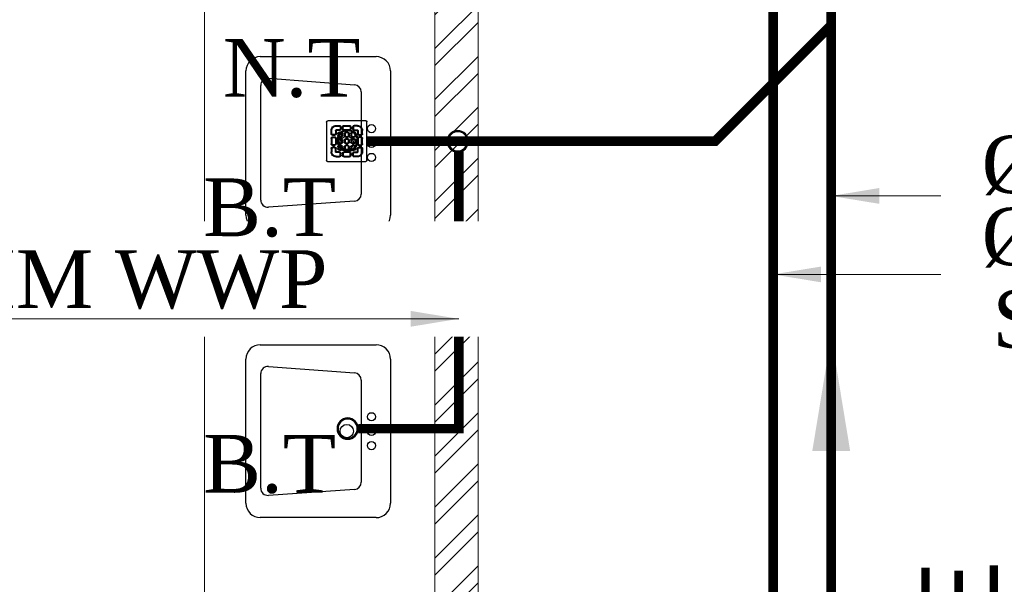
# Model space of a CAD drawing. Header units: inches. Extents: x 119662 to 158499, y 12149 to 20675.
# Tile 51 of 97: x 122059 to 122161, y 19506 to 19565. Entities that reach past the tile are written whole.
import ezdxf

# ---------------------------------------------------------------- set-up
doc = ezdxf.new("R2010")
doc.units = ezdxf.units.IN
doc.header["$MEASUREMENT"] = 0
for name, color, linetype, lineweight in [('00-GRIDTEXT', 1, 'Continuous', 13), ('KIT TEXT.', 5, 'Continuous', 5), ('PD_BRICK WALL_115', 134, 'Continuous', 30), ('PD_FIXTURE', 21, 'Continuous', 25), ('PD_HATCH', 45, 'Continuous', 9), ('PP- 50DIA Soil Waste Sewer pipe', 54, 'Continuous', 25), ('PP- 75DIA Soil Waste Sewer pipe', 90, 'Continuous', 9), ('PP-Soil Pipe', 1, 'Continuous', 25), ('PP-TEXT', 7, 'Continuous', 40), ('PP-WWP', 3, 'Continuous', 25)]:
    doc.layers.add(name, color=color, linetype=linetype, lineweight=lineweight)
doc.layers.add('PD_025_TEXT', color=61, linetype='Continuous')
doc.styles.add('Arial', font='GOTHIC.TTF')
doc.styles.add('ISO', font='isocp.shx', dxfattribs={"height": 250})
doc.styles.get("Standard").update_dxf_attribs({"font": 'times.ttf', "height": 4})
doc.styles.add('style1', font='arial.ttf', dxfattribs={"height": 500})
doc.styles.add('TIMES NEW ROMAN', font='times.ttf', dxfattribs={"height": 4})
doc.dimstyles.new('ISO-10', dxfattribs={"dimtxt": 6, "dimasz": 0.5, "dimexe": 1.25, "dimexo": 0.625, "dimtad": 1, "dimtoh": 1, "dimdec": 1, "dimlunit": 4, "dimtxsty": 'Standard', "dimblk": 'ARCHTICK', "dimcen": 2.5, "dimclrt": 3, "dimadec": 0, "dimazin": 0, "dimtfac": 1, "dimtdec": 1, "dimtmove": 1, "dimatfit": 3, "dimfxl": 1, "dimarcsym": 0})
doc.dimstyles.new('PP-DIM', dxfattribs={"dimtxt": 4, "dimasz": 1, "dimexe": 1, "dimexo": 1, "dimgap": 0.09, "dimtad": 0, "dimdec": 1, "dimzin": 0, "dimdsep": 46, "dimlunit": 4, "dimtxsty": 'TIMES NEW ROMAN', "dimblk": 'ARCHTICK', "dimcen": 0.09, "dimdle": 1, "dimclrd": 256, "dimclre": 256, "dimclrt": 256, "dimadec": 0, "dimazin": 0, "dimtfac": 1, "dimtdec": 4, "dimtofl": 0, "dimtmove": 1, "dimatfit": 3, "dimfxl": 1, "dimtolj": 1, "dimtzin": 0, "dimlwd": -1, "dimlwe": -1, "dimarcsym": 0})

# ---------------------------------------------------------------- blocks, each defined once
blk = doc.blocks.new('A$C6E471120')
at = {"layer": 'KIT TEXT.', "color": 251, "char_height": 60.17529562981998, "attachment_point": 7, "style": 'ISO'}
for s, insert, width in [('\\pi300.49;{\\Fromans|c0;\\W0.8;WORK TABLE}', (-5344.126322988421, -2682.893930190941, 488.6049877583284), 1050.283938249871), ('\\pi526.07;{\\Fromans|c0;\\W0.8; \\P\\pi263.59;CHEST FREEZER}', (-2320.850693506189, -2768.570728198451, 488.6049877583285), 1100.283938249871), ('\\pi526.07;{\\Fromans|c0;\\W0.8; \\P\\pi263.59;CHEST FREEZER}', (-1182.640767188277, -2768.570728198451, 488.6049877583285), 1100.283938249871)]:
    blk.add_mtext(s, dxfattribs=dict(at, insert=insert, width=width))
blk = doc.blocks.new('LV')
at = {"color": 8}
for p, q in [((-254.0401739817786, 510.1021831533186), (254.0401739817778, 510.1021831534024)), ((-304.8401739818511, 50.80000000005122), (-304.8401739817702, 459.3021831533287)), ((-201.0144701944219, 458.0358644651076), (203.0815871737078, 458.0358644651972)), ((304.840173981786, 459.3021831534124), (304.8401739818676, 50.79999999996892)), ((-205.3310171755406, 127.0031444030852), (-226.34620448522, 430.7748868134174)), ((228.4004074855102, 430.6067419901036), (205.474748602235, 126.8349995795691)), ((180.1559282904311, 103.4641220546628), (-179.9992828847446, 103.4641220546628)), ((254.0401739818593, -4.11546e-11), (-254.0401739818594, 4.11546e-11))]:
    blk.add_line(p, q, dxfattribs=at)
for centre, radius in [((0.3542386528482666, 154.2893231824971), 23.5787407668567), ((-50.8000000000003, 67.18562783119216), 14.42670316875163), ((-2.274e-13, 67.18562783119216), 15.31096988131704), ((50.79999999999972, 67.18562783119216), 14.42670316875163)]:
    blk.add_circle(centre, radius, dxfattribs=at)
for centre, radius, start, end in [((-254.0401739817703, 459.3021831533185), 50.8, 90.00000000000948, 179.9999999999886), ((254.040173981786, 459.3021831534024), 50.8, 1.15136e-11, 90.0000000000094), ((-201.0144701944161, 432.6358644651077), 25.4, 90.0000000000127, 184.201645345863), ((203.0815871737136, 432.6358644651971), 25.4, 355.4179460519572, 90.00000000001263), ((-179.9992828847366, 128.8641220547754), 25.4, 184.2016453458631, 269.9999999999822), ((180.1559282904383, 128.8641220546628), 25.4, 269.9999999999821, 355.4179460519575), ((-254.0401739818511, 50.80000000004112), 50.8, 179.9999999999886, 269.9999999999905), ((254.0401739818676, 50.7999999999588), 50.8, 269.9999999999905, 1.14754e-11)]:
    blk.add_arc(centre, radius, start, end, dxfattribs=at)
blk = doc.blocks.new('FIRST FLOOR')
at = {"layer": 'PD_HATCH', "lineweight": 5}
h = blk.add_hatch(dxfattribs=at)
h.set_pattern_fill('ANSI32', color=251, scale=10)
h.set_pattern_definition([(45, (139238.8868120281, 19346.37163246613), (-2.651650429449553, 2.651650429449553), []), (45, (139240.6545789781, 19346.37163246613), (-2.651650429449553, 2.651650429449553), [])])
h.paths.add_polyline_path([(139249.6576681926, 19348.45361296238), (139206.4076681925, 19348.45361296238), (139206.4076681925, 19343.95361296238), (139249.6576681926, 19343.95361296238)])
h.paths.add_polyline_path([(139164.4076681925, 19348.45361296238), (139121.1576681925, 19348.45361296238), (139121.1576681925, 19343.95361296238), (139164.4076681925, 19343.95361296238)], flags=17)
h.paths.add_polyline_path([(139207.6576681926, 19260.7536129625), (139207.6576681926, 19265.25361296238), (139121.1576681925, 19265.25361296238), (139121.1576681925, 19420.75361296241), (139044.1576681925, 19420.75361296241), (139044.1576681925, 19364.75361296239), (139082.1576681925, 19364.75361296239), (139082.1576681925, 19369.25361296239), (139048.6576681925, 19369.25361296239), (139048.6576681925, 19416.25361296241), (139116.6576681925, 19416.25361296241), (139116.6576681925, 19369.25361296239), (139112.1576681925, 19369.25361296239), (139112.1576681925, 19364.75361296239), (139116.6576681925, 19364.75361296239), (139116.6576681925, 19316.75361296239), (139112.1576681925, 19316.75361296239), (139112.1576681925, 19312.2536129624), (139116.6576681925, 19312.25361296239), (139116.6576681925, 19265.25361296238), (139060.6576681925, 19265.25361296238), (139060.6576681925, 19260.75361296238), (139194.1576733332, 19260.75361296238), (139194.1576733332, 19254.75361296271), (139198.6576733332, 19254.7536129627), (139198.6576733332, 19260.75361296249)])
h.paths.add_polyline_path([(139249.6576681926, 19265.25361296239), (139249.6576681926, 19260.75361296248), (139411.6576681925, 19260.75361296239), (139411.6576681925, 19265.25361296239), (139258.6576681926, 19265.25361296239), (139258.6576681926, 19354.75361296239), (139318.6576681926, 19354.75361296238), (139318.6576681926, 19330.75361296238), (139323.1576681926, 19330.75361296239), (139323.1576681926, 19354.75361296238), (139402.6576681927, 19354.75361296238), (139402.6576681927, 19326.75361296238), (139407.1576681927, 19326.75361296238), (139407.1576681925, 19485.75361296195), (139411.6576681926, 19485.75361296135), (139411.6576681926, 19490.25361296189), (139402.6576681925, 19490.25361296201), (139402.6576681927, 19363.75361296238), (139258.6576681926, 19363.75361296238), (139258.6576681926, 19579.7535885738), (139249.6576681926, 19579.7535885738)])
at = {"layer": 'PD_BRICK WALL_115', "color": 251, "lineweight": 5}
blk.add_lwpolyline([(139411.6576681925, 19265.25361296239), (139258.6576681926, 19265.25361296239), (139258.6576681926, 19354.75361296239), (139318.6576681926, 19354.75361296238), (139318.6576681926, 19330.75361296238), (139323.1576681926, 19330.75361296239), (139323.1576681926, 19354.75361296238), (139402.6576681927, 19354.75361296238), (139402.6576681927, 19326.75361296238), (139407.1576681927, 19326.75361296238), (139407.1576681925, 19485.75361296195), (139411.6576681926, 19485.75361296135), (139411.6576681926, 19490.25361296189), (139402.6576681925, 19490.25361296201), (139402.6576681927, 19363.75361296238), (139258.6576681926, 19363.75361296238), (139258.6576681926, 19579.7535885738), (139249.6576681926, 19579.7535885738), (139249.6576681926, 19265.25361296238), (139249.6576681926, 19265.25361296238)], dxfattribs=at)
at = {"layer": 'PD_FIXTURE', "color": 251, "lineweight": 5, "ltscale": 12}
blk.add_line((139378.6576681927, 19363.75361296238), (139378.6576681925, 19490.25361296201), dxfattribs=at)
at = {"layer": '00-GRIDTEXT', "color": 8, "xscale": 0.03937007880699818, "yscale": 0.03937007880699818, "zscale": 0.03937007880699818}
blk.add_blockref('A$C6E471120', (139249.657668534, 19579.75418360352), dxfattribs=at)
at = {"layer": 'PD_FIXTURE', "color": 251, "ltscale": 12, "xscale": 0.0295236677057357, "yscale": 0.0295236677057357, "zscale": 0.0295236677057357, "rotation": 90}
for p in [(139398.0386104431, 19472.0036129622), (139398.0386104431, 19442.00361296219)]:
    blk.add_blockref('LV', p, dxfattribs=at)
at = {"layer": 'PD_025_TEXT', "color": 251, "insert": (139453.3113797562, 19338.28834707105), "char_height": 8, "width": 128.4952190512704, "attachment_point": 1, "rotation": 90, "style": 'style1'}
blk.add_mtext('\\pi39.404;7\'4" WIDE\\P\\pi38.269;PASSAGE', dxfattribs=at)
blk = doc.blocks.new('BT-PP')
for radius in [37.51963646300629, 33.76767281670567]:
    blk.add_circle((0, 4.547473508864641e-13), radius)
blk = doc.blocks.new('PP-GRATING')
at = {"linetype": 'Continuous'}
for p, q in [((-49.72758152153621, 52.85331521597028), (49.72758152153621, 52.85331521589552)), ((-53.13747282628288, -49.44342391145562), (-53.13747282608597, 49.44342391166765)), ((-38.92959239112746, 27.27913092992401), (-40.9755271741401, 27.27913092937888)), ((-40.9755271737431, 27.27913152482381), (-40.9755271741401, 19.32271800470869)), ((-38.92959239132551, 27.2791315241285), (-38.92959239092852, 19.32271800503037)), ((-29.83654891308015, 19.32271788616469), (-29.83654891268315, 27.27913104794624)), ((-27.79061413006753, 27.27913104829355), (-29.83654891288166, 27.27913092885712)), ((-27.79061413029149, 19.32271788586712), (-27.79061413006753, 27.27913104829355)), ((-27.56328804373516, 40.69137005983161), (-27.56328804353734, 38.6454352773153)), ((-19.60687500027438, 40.69137005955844), (-27.56328705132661, 40.69137005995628)), ((-19.60687500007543, 38.6454352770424), (-27.56328705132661, 38.6454352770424)), ((-27.56328804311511, 29.55239179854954), (-27.56328804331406, 27.5064570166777)), ((-27.56328804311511, 29.55239179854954), (-19.60687539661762, 29.55239179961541)), ((-27.56328804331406, 27.5064570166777), (-19.60687539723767, 27.50645701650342)), ((-19.60687500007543, 38.6454352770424), (-19.60687500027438, 40.69137005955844)), ((-19.60687539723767, 27.50645701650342), (-19.60687539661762, 29.55239179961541)), ((-17.3336141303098, 31.82565266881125), (-17.33361413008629, 36.37217436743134)), ((-15.28767934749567, 36.37217433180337), (-17.3336141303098, 36.37217433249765)), ((-17.3336141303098, 31.82565266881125), (-15.2876793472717, 31.82565266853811)), ((-15.2876793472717, 31.82565266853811), (-15.28767934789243, 36.37217436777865)), ((-11.42313586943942, 36.37217242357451), (-11.42313586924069, 31.8256507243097)), ((-9.377201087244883, 36.37217242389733), (-11.42313586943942, 36.37217242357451)), ((-11.42313586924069, 31.82565076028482), (-9.377201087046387, 31.82565072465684)), ((-9.377201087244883, 36.37217242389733), (-9.377201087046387, 31.82565072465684)), ((-7.103939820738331, 38.64543329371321), (-7.103939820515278, 40.69136807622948)), ((-7.103940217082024, 40.6913679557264), (6.535625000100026, 40.6913679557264)), ((-7.103940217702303, 38.64543317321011), (6.535625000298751, 38.64543317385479)), ((-7.103940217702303, 29.55238981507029), (6.535625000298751, 29.55238981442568)), ((-7.103940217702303, 29.55238981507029), (-7.103940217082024, 27.50645503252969)), ((-7.103940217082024, 27.50645503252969), (6.535625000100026, 27.50645503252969)), ((6.535625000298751, 40.6913680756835), (6.535625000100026, 38.64543329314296)), ((6.535625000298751, 29.55238981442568), (6.535625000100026, 27.50645503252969)), ((8.808885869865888, 31.82565068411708), (8.808885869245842, 36.37217230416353)), ((10.85482065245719, 36.37217219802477), (8.808885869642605, 36.37217219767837)), ((8.808885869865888, 31.82565068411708), (10.85482065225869, 31.82565068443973)), ((10.85482065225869, 31.82565068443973), (10.85482065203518, 36.37217230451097)), ((14.71936413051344, 31.82565266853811), (14.71936413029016, 36.37217436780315)), ((14.71936413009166, 36.3721743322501), (16.76529891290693, 36.37217433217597)), ((16.76529891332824, 31.82565266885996), (14.71936413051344, 31.82565266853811)), ((16.76529891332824, 31.82565266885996), (16.76529891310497, 36.37217436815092)), ((19.03855978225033, 40.69137005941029), (26.99497183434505, 40.69137005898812)), ((19.03855978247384, 38.64543527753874), (19.03855978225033, 40.69137005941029)), ((19.03855978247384, 38.64543527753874), (26.99497183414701, 38.64543527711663)), ((26.99497282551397, 29.55239179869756), (19.03856017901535, 29.55239179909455)), ((19.03856017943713, 27.50645701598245), (19.03856017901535, 29.55239179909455)), ((26.99497282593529, 27.50645701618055), (19.03856017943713, 27.50645701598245)), ((26.99497282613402, 40.69137005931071), (26.99497282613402, 38.64543527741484)), ((26.99497282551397, 29.55239179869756), (26.99497282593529, 27.50645701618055)), ((27.22229891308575, 19.32271788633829), (27.22229891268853, 27.27913104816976)), ((27.22229891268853, 27.27913104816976), (29.26823369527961, 27.27913092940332)), ((29.26823369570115, 19.32271788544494), (29.2682336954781, 27.27913104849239)), ((38.36127717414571, 27.2791315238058), (38.36127717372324, 19.3227180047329)), ((38.36127717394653, 27.27913092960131), (40.40721195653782, 27.27913092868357)), ((40.40721195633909, 27.2791315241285), (40.40721195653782, 19.32271800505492)), ((52.56915760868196, 50.01173912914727), (52.5691576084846, -48.87510869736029)), ((-38.92959239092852, 19.32271800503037), (-40.97552717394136, 19.32271811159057)), ((-40.97552717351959, 6.819783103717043), (-40.97552717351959, -6.819781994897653)), ((-38.92959239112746, 6.819783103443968), (-40.97552717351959, 6.819783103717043)), ((-38.92959239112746, 6.819783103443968), (-38.92959239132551, -6.819781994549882)), ((-36.65633152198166, 17.04945701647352), (-32.10981017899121, 17.0494570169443)), ((-36.65633152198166, 17.04945701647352), (-36.65633152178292, 15.00352223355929)), ((-36.65633152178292, 15.00352223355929), (-32.10981017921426, 15.00352223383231)), ((-32.10980978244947, 11.1389787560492), (-36.65633132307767, 11.1389787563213)), ((-36.65633132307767, 11.1389787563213), (-36.65633132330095, 9.093043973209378)), ((-32.10980978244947, 9.093043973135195), (-36.65633132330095, 9.093043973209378)), ((-32.10980978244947, 9.093043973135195), (-32.10980978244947, 11.1389787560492)), ((-29.83654891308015, 19.32271788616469), (-27.79061413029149, 19.32271788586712)), ((-29.83654891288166, -6.819782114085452), (-29.83654891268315, 6.819783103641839)), ((-29.83654891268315, 6.819783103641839), (-27.79061413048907, 6.819783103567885)), ((-27.79061413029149, -6.819782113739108), (-27.79061413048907, 6.819783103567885)), ((-23.92607065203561, 14.77619622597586), (-23.92607065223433, 19.32271792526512)), ((-21.88013586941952, 19.32271792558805), (-23.92607065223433, 19.32271792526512)), ((-21.88013586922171, 14.77619622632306), (-23.92607065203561, 14.77619622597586)), ((-23.92607065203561, -2.27326066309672), (-23.92607065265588, 2.273261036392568)), ((-21.8801358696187, 2.273261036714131), (-23.92607065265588, 2.273261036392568)), ((-21.88013586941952, 14.77619626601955), (-21.88013586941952, 19.32271788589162)), ((-21.8801358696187, -2.273260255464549), (-21.8801358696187, 2.273261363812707)), ((-19.60687500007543, 23.64191361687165), (-15.06035345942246, 23.64191361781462)), ((-19.60687499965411, 21.59597883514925), (-19.60687500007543, 23.64191361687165)), ((-19.60687480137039, 21.59597875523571), (-15.0603532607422, 21.59597875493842)), ((-15.06035365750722, 12.50293527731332), (-19.60687499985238, 12.50293527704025)), ((-19.60687460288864, 12.50293535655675), (-19.60687460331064, 10.45700057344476)), ((-15.0603532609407, 10.45700057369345), (-19.60687460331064, 10.45700057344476)), ((-19.60687499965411, 6.592456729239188), (-15.06035345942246, 6.592456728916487)), ((-19.60687499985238, 4.546521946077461), (-19.60687499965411, 6.592456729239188)), ((-19.60687480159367, 4.546522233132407), (-15.0603532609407, 4.546522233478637)), ((-15.06035345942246, 23.64191361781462), (-15.06035345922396, 21.59597883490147)), ((-15.06035326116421, 12.50293535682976), (-15.0603532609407, 10.45700057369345)), ((-15.06035345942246, 6.592456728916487), (-15.06035345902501, 4.546521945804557)), ((-12.78709239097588, 19.32271784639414), (-12.78709239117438, 14.77619614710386)), ((-10.74115760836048, 19.32271796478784), (-12.78709239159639, 19.32271796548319)), ((-12.78709239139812, 14.7761963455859), (-10.74115760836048, 14.77619634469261)), ((-12.78709239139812, 2.273261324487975), (-12.78709239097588, -2.273260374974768)), ((-10.74115760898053, 2.27326107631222), (-12.78709239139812, 2.273261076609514)), ((-10.74115760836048, 19.32271796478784), (-10.74115760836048, 14.77619634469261)), ((-10.74115760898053, 2.27326107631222), (-10.74115760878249, -2.273260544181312)), ((-6.876614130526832, 14.7761961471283), (-6.876614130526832, 19.32271784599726)), ((-4.830679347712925, 19.3227178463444), (-6.876614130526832, 19.32271784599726)), ((-4.830679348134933, 14.77619614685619), (-6.876614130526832, 14.7761961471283)), ((-6.876614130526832, -2.273260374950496), (-6.876614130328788, 2.273261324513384)), ((-4.830679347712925, 2.273261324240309), (-6.876614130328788, 2.273261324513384)), ((-4.830679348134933, 14.77619614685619), (-4.830679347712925, 19.3227178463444)), ((-4.830679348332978, -2.273260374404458), (-4.830679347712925, 2.273261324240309)), ((-2.557418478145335, 23.64191353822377), (1.98910306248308, 23.64191353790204)), ((-2.55741847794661, 21.59597875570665), (-2.557418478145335, 23.64191353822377)), ((-2.55741847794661, 21.59597875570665), (1.989103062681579, 21.59597875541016)), ((1.98910326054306, 12.50293527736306), (-2.557418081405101, 12.50293527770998)), ((-2.557418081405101, 12.50293527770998), (-2.557418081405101, 10.45700049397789)), ((1.989103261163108, 10.45700049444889), (-2.557418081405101, 10.45700049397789)), ((-2.557418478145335, 6.592457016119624), (1.98910306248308, 6.592457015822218)), ((-2.557418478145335, 4.546522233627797), (-2.557418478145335, 6.592457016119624)), ((-2.557418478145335, 4.546522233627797), (1.98910306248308, 4.546522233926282)), ((1.98910306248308, 23.64191353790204), (1.989103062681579, 21.59597875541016)), ((1.98910326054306, 12.50293527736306), (1.989103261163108, 10.45700049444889)), ((1.98910306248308, 6.592457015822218), (1.98910306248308, 4.546522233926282)), ((4.262364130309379, 19.32271788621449), (4.262364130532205, 14.77619626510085)), ((6.308298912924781, 19.32271788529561), (4.262364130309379, 19.32271788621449)), ((4.262364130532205, 14.77619626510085), (6.308298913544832, 14.77619626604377)), ((4.262364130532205, 2.273261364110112), (4.262364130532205, -2.273260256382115)), ((6.308298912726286, 2.273261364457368), (4.262364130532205, 2.273261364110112)), ((6.308298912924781, 19.32271788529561), (6.308298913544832, 14.77619626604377)), ((6.308298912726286, 2.273261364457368), (6.308298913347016, -2.273260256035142)), ((10.17284239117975, 14.77619614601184), (10.1728423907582, 19.32271784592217)), ((12.21877717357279, 19.32271784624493), (10.1728423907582, 19.32271784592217)), ((12.21877717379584, 14.77619614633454), (10.17284239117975, 14.77619614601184)), ((10.17284239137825, -2.273260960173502), (10.17284239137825, 2.273260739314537)), ((12.21877717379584, 2.273260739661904), (10.17284239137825, 2.273260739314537)), ((12.21877717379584, 14.77619614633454), (12.21877717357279, 19.32271784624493)), ((12.21877717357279, -2.273260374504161), (12.21877717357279, 2.273261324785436)), ((14.49203804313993, 23.64191353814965), (19.03855958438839, 23.64191353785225)), ((14.49203804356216, 21.59597875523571), (14.49203804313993, 23.64191353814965)), ((14.49203804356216, 21.59597875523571), (19.03855958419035, 21.59597875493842)), ((19.03855978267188, 12.50293527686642), (14.49203844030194, 12.50293527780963)), ((14.49203844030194, 12.50293527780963), (14.49203843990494, 10.45700049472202)), ((19.03855978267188, 10.45700049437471), (14.49203843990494, 10.45700049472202)), ((14.49203804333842, 6.592456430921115), (19.0385595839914, 6.59245643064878)), ((14.49203804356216, 4.546521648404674), (14.49203804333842, 6.592456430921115)), ((14.49203804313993, 4.546522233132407), (19.03855958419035, 4.546522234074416)), ((19.03855958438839, 23.64191353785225), (19.03855958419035, 21.59597875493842)), ((19.03855978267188, 12.50293527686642), (19.03855978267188, 10.45700049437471)), ((19.0385595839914, 6.59245643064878), (19.03855958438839, 4.546521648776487)), ((21.31182065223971, 19.32271788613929), (21.31182065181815, 14.77619626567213)), ((23.35775543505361, 19.32271788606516), (21.31182065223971, 19.32271788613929)), ((21.31182065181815, 14.77619626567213), (23.35775543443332, 14.776196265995)), ((21.31182065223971, 2.273261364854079), (21.31182065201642, -2.273260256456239)), ((23.35775543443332, 2.273260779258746), (21.3118206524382, 2.27326077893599)), ((23.35775543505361, 19.32271788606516), (23.35775543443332, 14.776196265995)), ((23.35775543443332, 2.273260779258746), (23.35775543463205, -2.273260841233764)), ((29.26823369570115, 19.32271788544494), (27.22229891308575, 19.32271788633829)), ((27.22229891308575, -6.819782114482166), (27.22229891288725, 6.819783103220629)), ((29.26823369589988, 6.819783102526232), (27.22229891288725, 6.819783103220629)), ((29.2682336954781, -6.819782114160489), (29.26823369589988, 6.819783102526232)), ((36.08801630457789, 17.04945701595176), (31.54149496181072, 17.04945701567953)), ((36.08801630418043, 15.00352223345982), (31.54149496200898, 15.00352223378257)), ((31.5414945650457, 11.13897875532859), (36.0880161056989, 11.13897875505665)), ((31.5414945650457, 9.09304397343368), (31.5414945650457, 11.13897875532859)), ((31.5414945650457, 9.09304397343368), (36.08801610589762, 9.093043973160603)), ((36.08801630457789, 17.04945701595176), (36.08801630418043, 15.00352223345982)), ((36.0880161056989, 11.13897875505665), (36.08801610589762, 9.093043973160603)), ((38.36127717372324, 19.3227180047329), (40.40721195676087, 19.32271811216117)), ((38.36127717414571, 6.819783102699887), (38.36127717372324, -6.819781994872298)), ((38.36127717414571, 6.819783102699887), (40.40721195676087, 6.819783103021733)), ((40.40721195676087, 6.819783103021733), (40.40721195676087, -6.819781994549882)), ((-40.9755271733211, -6.819781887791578), (-38.92959239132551, -6.819781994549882)), ((-40.9755271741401, -27.27913193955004), (-40.9755271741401, -19.32271842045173)), ((-38.92959239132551, -19.32271842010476), (-40.97552717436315, -19.32271852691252)), ((-38.92959239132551, -27.27913193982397), (-38.92959239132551, -19.32271842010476)), ((-36.65633152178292, -9.093042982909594), (-32.10981017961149, -9.093042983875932)), ((-36.65633152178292, -9.093042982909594), (-36.65633152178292, -11.13897776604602)), ((-36.65633152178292, -11.13897776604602), (-32.10981017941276, -11.13897776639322)), ((-36.65633152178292, -17.04945743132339), (-36.65633152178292, -15.00352264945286)), ((-36.65633152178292, -15.00352264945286), (-32.10981017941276, -15.00352264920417)), ((-36.65633152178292, -17.04945743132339), (-32.10981017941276, -17.04945743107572)), ((-32.10981017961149, -9.093042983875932), (-32.10981053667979, -11.13897776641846)), ((-29.83654891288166, -6.819782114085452), (-27.79061413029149, -6.819782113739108)), ((-29.83654891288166, -19.32271830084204), (-27.79061413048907, -19.32271830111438)), ((-29.83654891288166, -19.32271830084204), (-29.83654891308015, -27.27913146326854)), ((-27.79061413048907, -19.32271830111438), (-27.79061413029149, -27.27913146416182)), ((-21.8801358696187, -2.273260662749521), (-23.92607065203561, -2.27326066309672)), ((-23.92607065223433, -19.32271681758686), (-23.92607065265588, -14.77619511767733)), ((-21.8801358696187, -14.77619511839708), (-23.92607065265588, -14.77619511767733)), ((-21.88013586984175, -19.32271681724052), (-23.92607065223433, -19.32271681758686)), ((-21.8801358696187, -19.32271677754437), (-21.88013586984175, -14.77619515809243)), ((-19.60687500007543, -10.45699942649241), (-15.06035345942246, -10.456999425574)), ((-19.60687499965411, -12.50293420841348), (-19.60687500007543, -10.45699942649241)), ((-15.0603532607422, -21.59597776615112), (-19.60687500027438, -21.59597776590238)), ((-15.06035365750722, -4.546521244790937), (-19.60687499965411, -4.546521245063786)), ((-19.60687460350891, -4.546521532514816), (-19.60687460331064, -6.592456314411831)), ((-15.06035326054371, -6.592456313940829), (-19.60687460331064, -6.592456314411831)), ((-19.6068748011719, -12.50293428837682), (-15.0603532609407, -12.50293428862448)), ((-19.60687460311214, -21.59597768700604), (-19.60687460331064, -23.6419124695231)), ((-15.06035326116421, -23.64191246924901), (-19.60687460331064, -23.6419124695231)), ((-15.0603532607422, -4.546521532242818), (-15.06035326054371, -6.592456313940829)), ((-15.06035345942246, -10.456999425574), (-15.06035345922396, -12.5029342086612)), ((-15.0603532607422, -21.59597768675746), (-15.06035326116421, -23.64191246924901)), ((-12.78709239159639, -2.27326054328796), (-10.74115760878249, -2.273260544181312)), ((-12.78709239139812, -14.77619519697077), (-12.78709239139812, -19.32271689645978)), ((-10.74115760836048, -14.77619507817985), (-12.78709239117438, -14.77619507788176)), ((-12.78709239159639, -19.32271669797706), (-10.74115760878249, -19.32271669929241)), ((-10.74115760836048, -14.77619507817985), (-10.74115760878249, -19.32271669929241)), ((-4.830679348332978, -2.273260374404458), (-6.876614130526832, -2.273260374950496)), ((-6.876614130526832, -19.32271689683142), (-6.876614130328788, -14.77619519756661)), ((-4.830679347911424, -14.77619519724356), (-6.876614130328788, -14.77619519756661)), ((-4.830679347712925, -19.32271689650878), (-6.876614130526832, -19.32271689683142)), ((-4.830679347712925, -19.32271689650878), (-4.830679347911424, -14.77619519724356)), ((1.98910326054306, -4.546521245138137), (-2.557418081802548, -4.546521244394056)), ((-2.557418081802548, -4.546521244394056), (-2.557418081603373, -6.59245602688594)), ((1.989103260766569, -6.592456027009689), (-2.557418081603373, -6.59245602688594)), ((-2.557418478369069, -10.45699950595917), (1.98910306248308, -10.45699950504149)), ((-2.557418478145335, -12.50293428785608), (-2.557418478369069, -10.45699950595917)), ((-2.557418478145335, -12.50293428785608), (1.98910306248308, -12.5029342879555)), ((1.989103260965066, -21.59597776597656), (-2.557418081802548, -21.59597776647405)), ((-2.557418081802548, -21.59597776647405), (-2.557418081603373, -23.64191254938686)), ((1.989103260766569, -23.64191254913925), (-2.557418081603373, -23.64191254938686)), ((1.98910326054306, -4.546521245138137), (1.989103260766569, -6.592456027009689)), ((1.98910306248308, -10.45699950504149), (1.98910306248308, -12.5029342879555)), ((1.989103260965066, -21.59597776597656), (1.989103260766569, -23.64191254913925)), ((4.262364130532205, -2.273260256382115), (6.308298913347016, -2.273260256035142)), ((4.262364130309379, -14.77619515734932), (4.262364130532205, -19.32271677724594)), ((6.308298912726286, -14.77619515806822), (4.262364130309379, -14.77619515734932)), ((4.262364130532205, -19.32271677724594), (6.308298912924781, -19.32271677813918)), ((6.308298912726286, -14.77619515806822), (6.308298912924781, -19.32271677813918)), ((12.21877717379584, -2.273260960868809), (10.17284239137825, -2.273260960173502)), ((10.1728423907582, -19.32271689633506), (10.17284239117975, -14.77619519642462)), ((12.21877717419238, -14.77619519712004), (10.17284239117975, -14.77619519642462)), ((12.21877717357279, -19.32271689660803), (10.1728423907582, -19.32271689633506)), ((12.21877717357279, -19.32271689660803), (12.21877717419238, -14.77619519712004)), ((19.03855978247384, -4.54652124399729), (14.4920384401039, -4.546521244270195)), ((14.49203843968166, -4.546521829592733), (14.4920384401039, -6.592456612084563)), ((19.03855978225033, -6.592456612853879), (14.4920384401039, -6.592456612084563)), ((14.49203804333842, -10.45699950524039), (19.03855958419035, -10.4569995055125)), ((14.49203804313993, -12.50293428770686), (14.49203804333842, -10.45699950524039)), ((14.49203804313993, -12.50293428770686), (19.03855958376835, -12.50293428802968)), ((19.03855978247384, -21.59597776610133), (14.49203804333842, -21.59597776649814)), ((14.4920384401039, -21.59597776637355), (14.4920384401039, -23.64191254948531)), ((19.03855978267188, -23.64191254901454), (14.4920384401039, -23.64191254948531)), ((19.03855978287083, -4.546521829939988), (19.03855978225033, -6.592456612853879)), ((19.03855958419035, -10.4569995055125), (19.03855958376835, -12.50293428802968)), ((19.03855978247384, -21.59597776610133), (19.03855978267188, -23.64191254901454)), ((21.31182065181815, -2.273260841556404), (23.35775543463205, -2.273260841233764)), ((21.31182065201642, -14.77619515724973), (21.31182065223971, -19.32271677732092)), ((23.35775543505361, -14.77619515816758), (21.31182065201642, -14.77619515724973)), ((21.31182065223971, -19.32271677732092), (23.35775543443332, -19.32271677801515)), ((23.35775543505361, -14.77619515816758), (23.35775543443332, -19.32271677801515)), ((29.2682336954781, -6.819782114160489), (27.22229891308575, -6.819782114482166)), ((27.22229891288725, -19.32271830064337), (27.22229891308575, -27.27913146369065)), ((29.26823369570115, -19.32271830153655), (27.22229891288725, -19.32271830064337)), ((29.26823369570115, -19.32271830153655), (29.2682336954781, -27.279131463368)), ((36.0880163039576, -9.09304298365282), (31.54149496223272, -9.093042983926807)), ((31.54149496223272, -9.093042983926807), (31.54149531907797, -11.13897776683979)), ((36.08801630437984, -11.13897776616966), (31.54149496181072, -11.13897776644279)), ((36.0880163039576, -15.00352264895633), (31.54149496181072, -15.00352264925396)), ((36.08801630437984, -17.04945743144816), (31.54149496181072, -17.04945743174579)), ((36.0880163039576, -9.09304298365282), (36.08801630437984, -11.13897776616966)), ((36.08801630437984, -17.04945743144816), (36.0880163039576, -15.00352264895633)), ((40.40721195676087, -6.819781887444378), (38.36127717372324, -6.819781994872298)), ((38.36127717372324, -19.32271842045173), (40.40721195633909, -19.32271852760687)), ((38.36127717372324, -27.27913193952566), (38.36127717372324, -19.32271842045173)), ((40.40721195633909, -27.27913193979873), (40.40721195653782, -19.32271842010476)), ((-38.92959239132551, -27.2791313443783), (-40.97552717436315, -27.27913134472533)), ((-27.79061413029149, -27.27913146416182), (-29.83654891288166, -27.27913134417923)), ((-27.56328804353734, -27.50645743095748), (-19.60687539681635, -27.50645743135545)), ((-27.56328804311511, -29.55239221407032), (-27.56328804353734, -27.50645743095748)), ((-27.56328804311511, -29.55239221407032), (-19.60687539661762, -29.5523922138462)), ((-27.56328804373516, -40.69137047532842), (-27.56328804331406, -38.64543569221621)), ((-19.60687500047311, -38.6454356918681), (-27.56328705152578, -38.64543569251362)), ((-19.60687500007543, -40.69137047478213), (-27.56328705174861, -40.69137047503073)), ((-19.60687539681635, -27.50645743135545), (-19.60687539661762, -29.5523922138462)), ((-19.60687500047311, -38.6454356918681), (-19.60687500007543, -40.69137047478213)), ((-17.33361413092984, -31.82565308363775), (-17.33361413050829, -36.37217478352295)), ((-17.33361413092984, -31.82565308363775), (-15.28767934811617, -31.82565308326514)), ((-15.28767934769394, -36.37217474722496), (-17.33361413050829, -36.37217474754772)), ((-15.28767934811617, -31.82565308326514), (-15.28767934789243, -36.37217478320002)), ((-11.42313586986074, -36.37217341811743), (-11.42313587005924, -31.82565171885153)), ((-11.42313587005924, -31.82565175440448), (-9.377201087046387, -31.82565171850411)), ((-9.377201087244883, -36.37217341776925), (-11.42313586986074, -36.37217341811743)), ((-9.377201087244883, -36.37217341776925), (-9.377201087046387, -31.82565171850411)), ((-7.103940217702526, -27.5064560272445), (6.535624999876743, -27.50645602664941)), ((-7.103940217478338, -29.55239081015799), (-7.103940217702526, -27.5064560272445)), ((-7.103940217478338, -29.55239081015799), (6.535624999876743, -29.5523908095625)), ((6.535624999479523, -38.64543428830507), (-7.103939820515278, -38.6454342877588)), ((-7.103939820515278, -38.6454342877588), (-7.103939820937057, -40.6913690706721)), ((6.535624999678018, -40.6913690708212), (-7.103939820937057, -40.6913690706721)), ((6.546979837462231, -38.68367258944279), (6.535517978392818, -40.72957526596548)), ((6.535624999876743, -29.5523908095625), (6.535624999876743, -27.50645602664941)), ((8.808885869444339, -31.82565168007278), (8.808885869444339, -36.37217329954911)), ((8.808885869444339, -31.82565168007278), (10.85482065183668, -31.82565167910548)), ((8.83294082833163, -36.42318279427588), (10.87884350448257, -36.4346446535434)), ((10.85482065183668, -31.82565167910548), (10.85482065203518, -36.37217329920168)), ((14.71936413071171, -31.82565308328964), (14.71936412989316, -36.37217478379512)), ((16.76529891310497, -31.82565308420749), (14.71936413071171, -31.82565308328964)), ((14.71936412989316, -36.3721747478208), (16.76529891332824, -36.37217474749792)), ((16.76529891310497, -31.82565308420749), (16.76529891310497, -36.37217478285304)), ((26.99497282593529, -27.50645743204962), (19.03856017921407, -27.50645743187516)), ((19.03856017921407, -27.50645743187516), (19.03856017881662, -29.55239221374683)), ((26.99497282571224, -29.55239221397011), (19.03856017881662, -29.55239221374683)), ((19.03855978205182, -38.64543569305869), (19.03855978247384, -40.69137047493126)), ((19.03855978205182, -38.64543569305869), (26.99497183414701, -38.64543569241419)), ((19.03855978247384, -40.69137047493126), (26.99497183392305, -40.69137047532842)), ((26.99497282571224, -29.55239221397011), (26.99497282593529, -27.50645743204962)), ((26.99497282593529, -40.69137047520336), (26.99497282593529, -38.64543569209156)), ((27.22229891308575, -27.27913146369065), (29.26823369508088, -27.27913134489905)), ((38.36127717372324, -27.27913134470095), (40.40721195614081, -27.27913134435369)), ((49.15926630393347, -52.28500000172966), (-50.29589673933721, -52.28500000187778))]:
    blk.add_line(p, q, dxfattribs=at)
for centre, radius, start, end in [((-49.72758152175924, 49.44342391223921), 3.409891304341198, 89.99999999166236, 179.9999999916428), ((49.72758152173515, 50.01173912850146), 2.841576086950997, 359.9999999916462, 89.99999999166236), ((-27.56328804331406, 27.27913092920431), 13.41223913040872, 89.99999498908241, 179.9999970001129), ((-27.56328804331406, 27.27913092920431), 11.366304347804, 89.99999498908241, 179.9999970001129), ((-27.56328804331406, 27.27913092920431), 2.273260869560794, 89.99999999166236, 179.9999970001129), ((-27.56328804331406, 27.27913092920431), 0.2273260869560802, 89.99999999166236, 179.9999970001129), ((-19.60687499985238, 31.82565266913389), 4.319195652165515, 269.9999899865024, 359.9999999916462), ((-19.60687499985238, 31.82565266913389), 2.273260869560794, 269.9999899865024, 359.9999999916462), ((-19.60687499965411, 36.37217440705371), 4.319195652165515, 359.9999990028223, 89.99999999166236), ((-19.60687499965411, 36.37217440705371), 2.273260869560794, 359.9999990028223, 89.99999999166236), ((-7.103940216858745, 36.37217242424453), 4.319195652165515, 89.99998998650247, 179.9999999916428), ((-7.103940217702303, 31.82565068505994), 4.319195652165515, 179.9999990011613, 269.9999999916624), ((-7.103940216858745, 36.37217242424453), 2.273260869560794, 89.99998998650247, 179.9999999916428), ((-7.103940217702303, 31.82565068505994), 2.273260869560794, 179.9999990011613, 269.9999999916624), ((6.535625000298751, 31.8256506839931), 4.319195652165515, 269.9999999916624, 359.9999999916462), ((6.535625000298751, 31.8256506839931), 2.273260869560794, 269.9999999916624, 359.9999999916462), ((6.535625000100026, 36.37217242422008), 4.319195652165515, 359.9999970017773, 89.99999999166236), ((6.535625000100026, 36.37217242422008), 2.273260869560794, 359.9999970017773, 89.99999999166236), ((19.03855978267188, 36.37217440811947), 4.319195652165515, 89.99999999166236, 180.0000010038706), ((19.03855978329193, 31.82565266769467), 4.319195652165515, 179.9999999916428, 270.0000099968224), ((19.03855978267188, 36.37217440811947), 2.273260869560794, 89.99999999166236, 180.0000010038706), ((19.03855978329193, 31.82565266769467), 2.273260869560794, 179.9999999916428, 270.0000099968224), ((26.99497282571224, 27.27913092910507), 13.41223913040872, 3.0032057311e-06, 90.00000499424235), ((26.99497282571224, 27.27913092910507), 11.366304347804, 3.0032057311e-06, 90.00000499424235), ((26.99497282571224, 27.27913092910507), 2.273260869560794, 3.0032057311e-06, 89.99999999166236), ((26.99497282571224, 27.27913092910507), 0.2273260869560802, 3.0032057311e-06, 89.99999999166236), ((-36.65633152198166, 19.3227178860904), 4.319195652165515, 179.9999970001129, 269.9999999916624), ((-36.65633152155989, 6.819783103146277), 4.319195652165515, 89.99999498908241, 179.9999999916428), ((-36.65633152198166, 19.3227178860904), 2.273260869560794, 179.9999970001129, 269.9999999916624), ((-36.65633152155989, 6.819783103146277), 2.273260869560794, 89.99999498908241, 179.9999999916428), ((-32.10980978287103, 19.32271788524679), 4.319195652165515, 269.9999899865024, 359.9999999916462), ((-32.10980978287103, 19.32271788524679), 2.273260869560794, 269.9999899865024, 359.9999999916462), ((-32.10980978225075, 6.81978310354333), 4.319195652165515, 359.9999999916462, 89.99999999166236), ((-32.10980978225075, 6.81978310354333), 2.273260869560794, 359.9999999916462, 89.99999999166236), ((-19.60687499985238, 19.32271796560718), 4.319195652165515, 89.99999999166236, 180.0000010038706), ((-19.60687499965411, 14.77619622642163), 4.319195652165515, 179.9999999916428, 270.0000099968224), ((-19.60687500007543, 2.273261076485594), 4.319195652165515, 89.99999999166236, 180.0000010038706), ((-19.60687499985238, 19.32271788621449), 2.273260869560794, 89.99999498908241, 179.9999999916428), ((-19.60687499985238, 19.32271796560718), 2.273260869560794, 89.99999999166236, 180.0000010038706), ((-19.60687499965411, 14.77619614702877), 2.273260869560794, 179.9999970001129, 269.9999999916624), ((-19.60687499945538, 2.273261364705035), 2.273260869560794, 89.99999498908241, 179.9999999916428), ((-19.60687500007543, 2.273261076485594), 2.273260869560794, 89.99999999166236, 180.0000010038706), ((-15.0603532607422, 19.32271796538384), 4.319195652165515, 359.9999999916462, 90.00000499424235), ((-15.0603532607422, 19.32271788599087), 2.273260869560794, 359.9999990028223, 89.99999999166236), ((-15.0603532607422, 14.77619614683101), 2.273260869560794, 269.9999899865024, 359.9999999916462), ((-15.06035326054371, 14.7761962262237), 4.319195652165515, 269.9999999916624, 3.0032057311e-06), ((-15.0603532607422, 2.273261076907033), 4.319195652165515, 359.9999999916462, 90.00000499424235), ((-15.0603532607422, 2.273261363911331), 2.273260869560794, 359.9999990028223, 89.99999999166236), ((-2.557418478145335, 19.32271788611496), 4.319195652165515, 89.99999999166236, 180.0000010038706), ((-2.55741847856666, 14.77619614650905), 4.319195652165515, 179.9999999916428, 270.0000099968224), ((-2.557418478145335, 2.273261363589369), 4.319195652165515, 89.99999999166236, 180.0000010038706), ((-2.557418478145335, 19.32271788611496), 2.273260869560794, 89.99999999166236, 180.0000010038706), ((-2.557418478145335, 19.32271788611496), 2.273260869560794, 89.99999999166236, 180.0000010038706), ((-2.55741847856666, 14.77619614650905), 2.273260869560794, 179.9999999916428, 270.0000099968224), ((-2.557418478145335, 2.273261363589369), 2.273260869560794, 89.99999999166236, 180.0000010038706), ((-2.557418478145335, 2.273261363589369), 2.273260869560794, 89.99999999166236, 180.0000010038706), ((1.989103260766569, 19.32271788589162), 4.319195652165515, 359.9999999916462, 90.00000499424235), ((1.989103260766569, 19.32271788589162), 2.273260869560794, 359.9999999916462, 90.00000499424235), ((1.98910326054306, 14.77619614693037), 2.273260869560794, 269.9999999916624, 3.0032057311e-06), ((1.98910326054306, 14.77619614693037), 4.319195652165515, 269.9999999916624, 3.0032057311e-06), ((1.989103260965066, 2.273261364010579), 4.319195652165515, 359.9999999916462, 90.00000499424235), ((1.989103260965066, 2.273261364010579), 2.273260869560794, 359.9999999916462, 90.00000499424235), ((14.49203804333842, 19.3227178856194), 4.319195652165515, 89.99999999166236, 180.0000010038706), ((14.49203804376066, 14.77619614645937), 4.319195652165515, 179.9999999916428, 270.0000099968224), ((14.49203804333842, 2.273260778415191), 4.319195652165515, 89.99999999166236, 180.0000010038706), ((14.49203804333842, 19.3227178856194), 2.273260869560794, 89.99999999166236, 180.0000010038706), ((14.49203804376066, 14.77619614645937), 2.273260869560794, 179.9999999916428, 270.0000099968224), ((14.49203804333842, 2.273261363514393), 2.273260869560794, 89.99999999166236, 180.0000010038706), ((14.49203804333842, 2.273260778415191), 2.273260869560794, 89.99999999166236, 180.0000010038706), ((19.03855978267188, 19.32271788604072), 4.319195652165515, 359.9999999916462, 90.00000499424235), ((19.03855978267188, 19.32271788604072), 2.273260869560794, 359.9999999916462, 90.00000499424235), ((19.03855978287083, 14.77619614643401), 2.273260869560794, 269.9999999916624, 3.0032057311e-06), ((19.03855978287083, 14.77619614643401), 4.319195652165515, 269.9999999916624, 3.0032057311e-06), ((19.03855978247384, 2.273260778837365), 4.319195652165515, 359.9999999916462, 90.00000499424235), ((19.03855978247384, 2.273261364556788), 2.273260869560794, 359.9999999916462, 90.00000499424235), ((31.54149456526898, 19.32271788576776), 4.319195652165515, 179.9999999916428, 270.0000099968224), ((31.54149456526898, 6.819783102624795), 4.319195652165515, 89.99999999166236, 179.9999999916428), ((31.54149456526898, 19.32271788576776), 2.273260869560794, 179.9999999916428, 270.0000099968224), ((31.54149456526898, 6.819783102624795), 2.273260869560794, 89.99999999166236, 179.9999999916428), ((36.08801630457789, 19.32271788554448), 2.273260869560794, 269.9999999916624, 3.0032057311e-06), ((36.08801630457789, 19.32271788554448), 4.319195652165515, 269.9999999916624, 3.0032057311e-06), ((36.08801630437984, 6.819783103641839), 4.319195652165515, 359.9999999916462, 90.00000499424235), ((36.08801630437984, 6.819783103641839), 2.273260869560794, 359.9999999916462, 90.00000499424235), ((-36.65633152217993, -6.81978211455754), 4.319195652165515, 179.9999970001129, 269.9999999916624), ((-36.65633152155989, -19.32271830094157), 4.319195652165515, 89.99999999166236, 180.00000300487), ((-36.65633152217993, -6.81978211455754), 2.273260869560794, 179.9999970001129, 269.9999999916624), ((-36.65633152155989, -19.32271830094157), 2.273260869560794, 89.99999999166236, 180.00000300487), ((-32.10980978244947, -6.819782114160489), 4.319195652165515, 269.9999899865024, 359.9999999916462), ((-32.10980978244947, -6.819782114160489), 2.273260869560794, 269.9999899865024, 359.9999999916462), ((-32.10980978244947, -19.32271830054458), 4.319195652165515, 359.9999999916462, 90.00000999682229), ((-32.10980978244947, -19.32271830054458), 2.273260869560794, 359.9999999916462, 90.00000999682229), ((-19.60687499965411, -2.273260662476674), 4.319195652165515, 179.9999999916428, 270.0000099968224), ((-19.60687499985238, -14.77619507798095), 4.319195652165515, 89.99999999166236, 180.0000010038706), ((-19.60687499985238, -19.32271681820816), 4.319195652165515, 179.9999999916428, 270.0000099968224), ((-19.60687499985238, -2.273260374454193), 2.273260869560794, 179.9999970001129, 269.9999999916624), ((-19.60687500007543, -14.77619515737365), 2.273260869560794, 89.99999498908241, 179.9999999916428), ((-19.60687499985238, -14.77619507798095), 2.273260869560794, 89.99999999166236, 180.0000010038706), ((-19.60687500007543, -19.32271689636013), 2.273260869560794, 179.9999970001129, 269.9999999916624), ((-15.0603532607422, -2.273260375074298), 2.273260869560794, 269.9999899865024, 359.9999999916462), ((-15.0603532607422, -2.273260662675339), 4.319195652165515, 269.9999999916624, 3.0032057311e-06), ((-15.0603532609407, -14.77619507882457), 4.319195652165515, 359.9999999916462, 90.00000499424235), ((-15.06035326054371, -14.77619515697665), 2.273260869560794, 359.9999990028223, 89.99999999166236), ((-15.0603532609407, -19.32271689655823), 2.273260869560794, 269.9999999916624, 359.9999999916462), ((-15.0603532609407, -19.32271681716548), 4.319195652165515, 269.9999999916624, 3.0032057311e-06), ((-2.55741847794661, -2.273260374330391), 4.319195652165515, 179.9999999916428, 270.0000099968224), ((-2.557418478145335, -14.77619515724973), 4.319195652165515, 89.99999999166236, 180.0000010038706), ((-2.557418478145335, -19.32271689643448), 4.319195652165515, 179.9999999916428, 270.0000099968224), ((-2.55741847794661, -2.273260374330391), 2.273260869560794, 179.9999999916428, 270.0000099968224), ((-2.557418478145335, -14.77619515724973), 2.273260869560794, 89.99999999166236, 180.0000010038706), ((-2.557418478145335, -14.77619515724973), 2.273260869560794, 89.99999999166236, 180.0000010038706), ((-2.557418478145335, -19.32271689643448), 2.273260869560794, 179.9999999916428, 270.0000099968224), ((1.98910326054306, -2.273260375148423), 2.273260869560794, 269.9999999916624, 3.0032057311e-06), ((1.98910326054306, -2.273260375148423), 4.319195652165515, 269.9999999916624, 3.0032057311e-06), ((1.989103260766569, -14.77619515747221), 4.319195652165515, 359.9999999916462, 90.00000499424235), ((1.989103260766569, -14.77619515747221), 2.273260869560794, 359.9999999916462, 90.00000499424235), ((1.989103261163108, -19.32271689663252), 2.273260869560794, 269.9999999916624, 3.0032057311e-06), ((1.989103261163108, -19.32271689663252), 4.319195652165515, 269.9999999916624, 3.0032057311e-06), ((14.49203804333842, -2.273260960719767), 4.319195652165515, 179.9999999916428, 270.0000099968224), ((14.4920380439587, -14.77619515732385), 4.319195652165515, 89.99999999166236, 180.0000010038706), ((14.49203804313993, -19.32271689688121), 4.319195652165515, 179.9999999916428, 270.0000099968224), ((14.49203804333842, -2.273260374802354), 2.273260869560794, 179.9999999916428, 270.0000099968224), ((14.4920380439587, -14.77619515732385), 2.273260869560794, 89.99999999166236, 180.0000010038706), ((14.4920380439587, -14.77619515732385), 2.273260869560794, 89.99999999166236, 180.0000010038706), ((14.49203804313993, -19.32271689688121), 2.273260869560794, 179.9999999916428, 269.9999999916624), ((19.03855978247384, -2.273260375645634), 2.273260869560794, 269.9999999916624, 3.0032057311e-06), ((19.03855978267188, -2.273260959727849), 4.319195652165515, 269.9999999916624, 3.0032057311e-06), ((19.03855978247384, -14.77619515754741), 4.319195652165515, 359.9999999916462, 90.00000499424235), ((19.03855978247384, -14.77619515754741), 2.273260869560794, 359.9999999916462, 90.00000499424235), ((19.03855978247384, -19.32271689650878), 2.273260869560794, 269.9999999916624, 3.0032057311e-06), ((19.03855978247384, -19.32271689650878), 4.319195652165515, 269.9999999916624, 3.0032057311e-06), ((31.54149456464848, -6.819782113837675), 4.319195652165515, 179.9999999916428, 270.0000099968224), ((31.54149456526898, -19.32271830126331), 4.319195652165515, 89.99998998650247, 179.9999999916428), ((31.54149456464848, -6.819782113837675), 2.273260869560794, 179.9999999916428, 270.0000099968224), ((31.54149456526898, -19.32271830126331), 2.273260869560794, 89.99998998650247, 179.9999999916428), ((36.0880163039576, -6.819782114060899), 2.273260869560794, 269.9999999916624, 3.0032057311e-06), ((36.0880163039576, -6.819782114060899), 4.319195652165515, 269.9999999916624, 3.0032057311e-06), ((36.08801630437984, -19.32271830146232), 4.319195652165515, 359.9999970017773, 89.99999999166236), ((36.08801630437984, -19.32271830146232), 2.273260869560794, 359.9999970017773, 89.99999999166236), ((-50.67448384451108, -49.82211509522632), 2.491931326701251, 171.2590690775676, 278.7566635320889), ((-27.56328804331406, -27.27913134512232), 13.41223913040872, 180.00000300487, 270.0000049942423), ((-27.56328804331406, -27.27913134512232), 11.366304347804, 180.00000300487, 270.0000049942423), ((-27.56328804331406, -27.27913134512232), 2.273260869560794, 180.00000300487, 269.9999999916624), ((-27.56328804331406, -27.27913134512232), 0.2273260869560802, 180.00000300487, 269.9999999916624), ((-19.60687499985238, -31.82565308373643), 4.319195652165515, 359.9999999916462, 90.00000999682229), ((-19.60687499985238, -31.82565308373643), 2.273260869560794, 359.9999999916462, 90.00000999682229), ((-19.60687500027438, -36.37217482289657), 4.319195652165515, 269.9999999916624, 1.0038705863e-06), ((-19.60687500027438, -36.37217482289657), 2.273260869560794, 269.9999999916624, 1.0038705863e-06), ((-7.103940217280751, -31.82565167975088), 4.319195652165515, 89.99999999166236, 180.0000010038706), ((-7.103940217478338, -36.37217341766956), 4.319195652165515, 179.9999999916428, 270.0000099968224), ((-7.103940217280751, -31.82565167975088), 2.273260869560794, 89.99999999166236, 180.0000010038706), ((-7.103940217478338, -36.37217341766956), 2.273260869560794, 179.9999999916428, 270.0000099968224), ((6.559715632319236, -36.41044739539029), 4.319195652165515, 269.6790024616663, 359.6790124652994), ((6.535624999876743, -31.82565167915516), 4.319195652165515, 359.9999999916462, 89.99999999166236), ((6.535624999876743, -31.82565167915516), 2.273260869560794, 359.9999999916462, 89.99999999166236), ((6.559715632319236, -36.41044739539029), 2.273260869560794, 269.6790024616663, 359.6790124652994), ((19.03855978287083, -31.82565308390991), 4.319195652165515, 89.99998998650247, 179.9999999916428), ((19.03855978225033, -36.37217482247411), 4.319195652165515, 179.9999990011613, 269.9999999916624), ((19.03855978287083, -31.82565308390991), 2.273260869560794, 89.99998998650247, 179.9999999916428), ((19.03855978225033, -36.37217482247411), 2.273260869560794, 179.9999990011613, 269.9999999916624), ((26.99497282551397, -27.27913134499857), 2.273260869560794, 269.9999999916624, 359.9999970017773), ((26.99497282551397, -27.27913134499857), 0.2273260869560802, 269.9999999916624, 359.9999970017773), ((26.99497282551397, -27.27913134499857), 13.41223913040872, 269.9999949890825, 359.9999970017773), ((26.99497282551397, -27.27913134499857), 11.366304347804, 269.9999949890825, 359.9999970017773), ((49.15926630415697, -48.87510869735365), 3.409891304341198, 269.9999999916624, 359.9999999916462)]:
    blk.add_arc(centre, radius, start, end, dxfattribs=at)
blk = doc.blocks.new('_ArchTick')
at = {"color": 251, "linetype": 'ByBlock', "const_width": 0.15}
blk.add_lwpolyline([(-0.5, -0.5), (0.5, 0.5)], dxfattribs=at)

msp = doc.modelspace()

# ---------------------------------------------------------------- block references
at = {"color": 8}
msp.add_blockref('FIRST FLOOR', (-17300.78625003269, 79.92778982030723), dxfattribs=at)

# ---------------------------------------------------------------- next in the draw order: linework, layer by layer
at = {"layer": 'PP- 50DIA Soil Waste Sewer pipe', "const_width": 0.9999999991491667}
msp.add_lwpolyline([(122093.8997066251, 19522.19327167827), (122104.359449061, 19522.19327167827), (122104.359449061, 19551.11867835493)], dxfattribs=at)
at = {"layer": 'PP- 75DIA Soil Waste Sewer pipe', "ltscale": 0.015, "const_width": 0.9999999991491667}
for points in [[(122143.1442640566, 19654.62669364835), (122143.1442640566, 19434.76684331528)], [(122094.7998784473, 19552.13613293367), (122131.0593508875, 19552.13613293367), (122143.1442640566, 19564.22104610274)]]:
    msp.add_lwpolyline(points, dxfattribs=at)
at = {"layer": 'PP-Soil Pipe', "color": 1, "ltscale": 0.015, "const_width": 0.9999999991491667}
msp.add_lwpolyline([(122137.0898355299, 19654.86716295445), (122137.0898355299, 19469.98617373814)], dxfattribs=at)

# ---------------------------------------------------------------- next in the draw order: block references
at = {"layer": 'PP- 50DIA Soil Waste Sewer pipe', "xscale": -0.02961412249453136, "yscale": 0.02961412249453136, "zscale": 0.02961412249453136, "rotation": 270}
for p in [(122092.7885955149, 19552.19327165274), (122104.2556577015, 19552.11327744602), (122092.7885955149, 19522.19327167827)]:
    msp.add_blockref('BT-PP', p, dxfattribs=at)
at = {"layer": 'PP-WWP', "xscale": -0.04021621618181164, "yscale": 0.04021621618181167, "zscale": 40.21621618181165, "rotation": 89.99999999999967}
msp.add_blockref('PP-GRATING', (122092.6971735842, 19552.11327744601), dxfattribs=at)

# ---------------------------------------------------------------- next in the draw order: texts
at = {"layer": 'PP-TEXT', "char_height": 5.999999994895, "width": 26.66140014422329, "attachment_point": 7, "style": 'Arial'}
for s, insert in [('{\\fTimes New Roman|b0|i0|c0|p0;N.T}', (122079.7775506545, 19556.63043694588, -0.002280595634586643)), ('{\\fTimes New Roman|b0|i0|c0|p0;B.T}', (122077.726636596, 19542.11314225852, -0.002280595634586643)), ('{\\fTimes New Roman|b0|i0|c0|p0;B.T}', (122077.7266365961, 19515.40807551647, -0.002280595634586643))]:
    msp.add_mtext(s, dxfattribs=dict(at, insert=insert))
at = {"layer": 'PP-TEXT', "insert": (122158.8059020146, 19546.47446332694), "char_height": 5.999999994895, "width": 79.39153849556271, "attachment_point": 7, "style": 'Arial', "bg_fill": 2}
msp.add_mtext('{\\fTimes New Roman|b0|i0|c0|p34;Ø110MM WWP }', dxfattribs=at)

# ---------------------------------------------------------------- next in the draw order: leaders
at = {"layer": 'PP- 75DIA Soil Waste Sewer pipe', "ltscale": 0.015}
msp.add_leader([(122143.1442640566, 19531.86487364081), (122143.1442640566, 19494.89995348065)], dimstyle='ISO-10', override={"dimasz": 12, "dimgap": 0.625, "dimtad": 0}, dxfattribs=at)

# ---------------------------------------------------------------- next in the draw order: texts
at = {"layer": 'PP-TEXT', "char_height": 5.999999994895, "width": 79.39153849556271, "attachment_point": 7, "style": 'Arial', "bg_fill": 2}
for s, insert in [('{\\fTimes New Roman|b0|i0|c0|p34;Ø110MM SWP }', (122158.8059020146, 19538.96252511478)), ('{\\fTimes New Roman|b0|i0|c0|p34;Ø50MM WWP }', (122034.5515989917, 19534.52384571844))]:
    msp.add_mtext(s, dxfattribs=dict(at, insert=insert))

# ---------------------------------------------------------------- next in the draw order: leaders
at = {"layer": 'PP-TEXT', "lineweight": 70, "ltscale": 12}
for points in [[(122143.1442640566, 19546.42023413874), (122209.5699592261, 19546.45868440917)], [(122137.0898355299, 19538.25116651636), (122210.2082850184, 19538.25116651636)], [(122104.359449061, 19533.6289358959), (122039.4614088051, 19533.6289358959)]]:
    msp.add_leader(points, dimstyle='PP-DIM', override={"dimtxt": 8.5, "dimasz": 5, "dimtad": 0, "dimdec": 1, "dimcen": 0, "dimtfac": 12, "dimtdec": 1, "dimfxl": 7, "dimfxlon": 1, "dimlwd": 18, "dimarcsym": 1}, dxfattribs=at)

# ---------------------------------------------------------------- next in the draw order: texts
at = {"layer": 'PP-TEXT', "insert": (122206.0214035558, 19530.48573092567), "char_height": 5.999999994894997, "width": 48.44597603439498, "attachment_point": 9, "style": 'Arial', "bg_fill": 2}
msp.add_mtext('{\\fTimes New Roman|b0|i0|c0|p34; \\PSLOPE 1:80}', dxfattribs=at)

doc.saveas('drawing.dxf')
